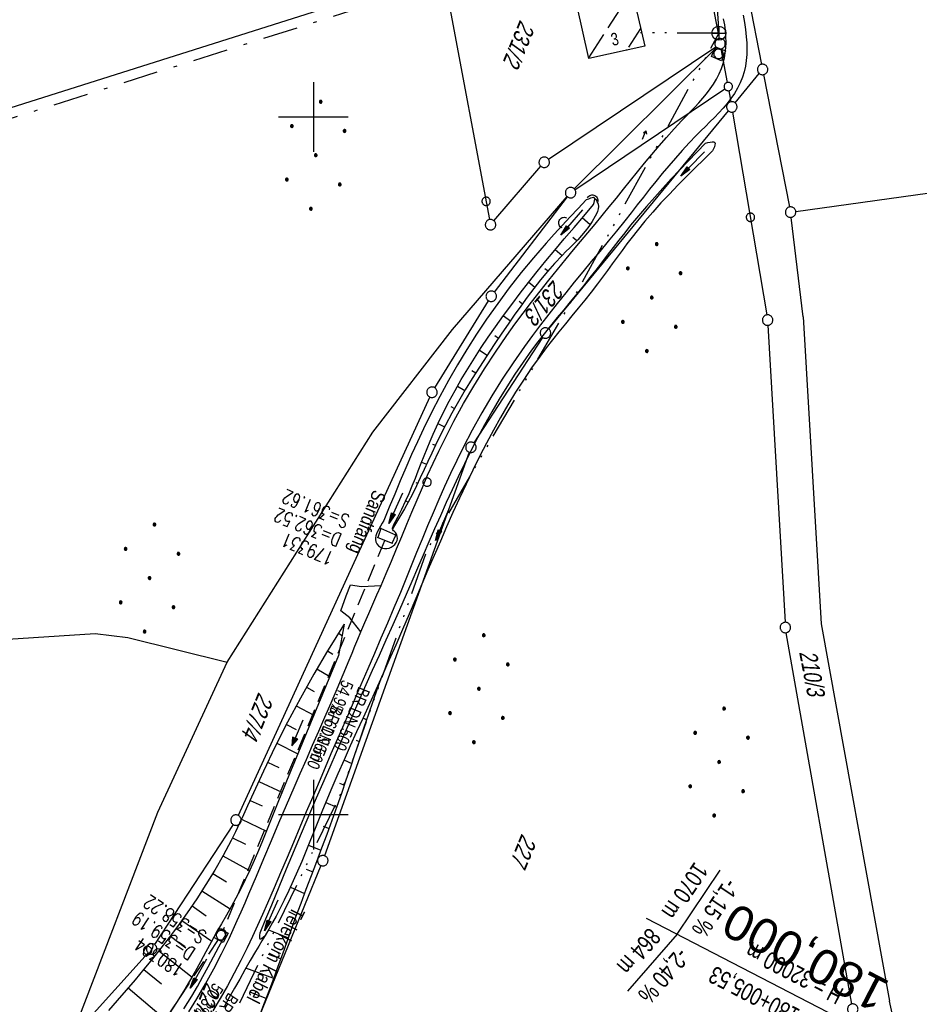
# Model space of a CAD drawing. Extents: x 507875 to 508634, y 446340 to 447363.
# Tile 44 of 70: x 508058 to 508187, y 446773 to 446914. Entities that reach past the tile are written whole.
import ezdxf
from ezdxf.enums import TextEntityAlignment as Align

# ---------------------------------------------------------------- set-up
doc = ezdxf.new("R2010")
doc.units = 0
doc.header["$LTSCALE"] = 10
doc.header["$MEASUREMENT"] = 0
for name, pattern in [('ACAD_ISO14W100', [25.5, 12, -3, 0.5, -3, 0.5, -3, 0.5, -3]), ('AUSGEZOGEN', [0]), ('LT00', [0]), ('LT08', [0.42, 0.2, -0.1, 0.02, -0.1]), ('LT17', [0.15, 0.1, -0.05]), ('STRICHLINIE2', [0.375, 0.25, -0.125])]:
    doc.linetypes.add(name, pattern=pattern)
doc.layers.get('0').update_dxf_attribs({"linetype": 'LT00'})
for name, color, linetype in [('--EK_FBR', 250, 'LT00'), ('--EK_Halt-Pfeil', 4, 'LT00'), ('--EK_Haltung', 7, 'STRICHLINIE2'), ('--EK_Haltung-Text', 140, 'LT00'), ('--EK_Schacht-Text', 5, 'LT00'), ('--EK_ST-93-1', 30, 'LT17'), ('--EL_Halt-Pfeil', 4, 'LT00'), ('--EL_Haltung', 182, 'STRICHLINIE2'), ('--EL_Haltung-Text', 182, 'LT00'), ('-GRA-40W', 11, 'Continuous'), ('DFK_BEB_SCHR', 254, 'LT00'), ('DFK_BEBAUUNG', 250, 'LT00'), ('DFK_FLUR_NR', 250, 'LT00'), ('DFK_FLURNR_PFEIL', 250, 'LT00'), ('DFK_GZPKT', 250, 'LT00'), ('DFK_HAUSNR', 250, 'LT00'), ('DFK_KATASTER', 250, 'LT00'), ('DFK_NUTZUNG', 250, 'LT00'), ('DFK_TOPO-ANL', 252, 'LT00'), ('DFK_VERMPKT', 252, 'LT00'), ('GEMEINDEGRENZE', 3, 'LT08'), ('PFEIL', 140, 'AUSGEZOGEN'), ('TELEKOM', 210, 'ACAD_ISO14W100'), ('TELEKOM_TEXT', 210, 'Continuous'), ('V127_AFBR_BAB', 250, 'LT00'), ('V127_BOESCH', 250, 'LT00'), ('V127_BOSCHUNG', 250, 'LT00'), ('V127_EINFAHRT', 250, 'LT00'), ('V127_GRABEN', 250, 'LT00'), ('V127_KA_MULD', 182, 'LT00'), ('V127_MOENCH', 182, 'LT00'), ('V127_RASTER', 250, 'LT00'), ('V127_UK_DURCH', 182, 'LT00')]:
    doc.layers.add(name, color=color, linetype=linetype)
doc.styles.add('Beschrift', font='ARIAL.TTF')
doc.styles.add('Haltungsbeschriftung', font='ARIAL.TTF', dxfattribs={"width": 0.75})
doc.styles.add('schachtbeschriftung', font='romans.shx', dxfattribs={"width": 0.75, "height": 2})
doc.styles.get("Standard").update_dxf_attribs({"font": 'ARIAL.TTF'})
doc.styles.add('Versorgungsltg', font='ARIAL.TTF', dxfattribs={"width": 0.8, "height": 2})

# ---------------------------------------------------------------- blocks, each defined once
blk = doc.blocks.new('SYMB7060')
at = {"color": 0, "linetype": 'ByBlock'}
for p, q in [((-0.26, 0), (0, 0)), ((-0.08, 0.045), (0, 0)), ((0, 0), (-0.08, -0.045))]:
    blk.add_line(p, q, dxfattribs=at)
blk = doc.blocks.new('SYMB7010')
at = {"color": 0, "linetype": 'ByBlock'}
for points in [[(-0.031408, 0.499213), (-0.093728, 0.49134), (-0.15457, 0.475719), (-0.212975, 0.452595), (-0.268021, 0.422333), (-0.31884, 0.385411), (-0.36463, 0.342411), (-0.40467, 0.29401), (-0.438329, 0.240973), (-0.465074, 0.184136), (-0.484486, 0.124395), (-0.496256, 0.062692), (-0.5002, 0)], [(-0.5002, 0), (-0.496256, -0.062692), (-0.484486, -0.124395), (-0.465075, -0.184136), (-0.438329, -0.240973), (-0.404671, -0.29401), (-0.36463, -0.342411), (-0.31884, -0.385411), (-0.268021, -0.422333), (-0.212975, -0.452595), (-0.154571, -0.475719), (-0.093728, -0.49134), (-0.031408, -0.499213), (0.031408, -0.499213)], [(0.5002, 0), (0.496256, 0.062692), (0.484485, 0.124395), (0.465074, 0.184136), (0.438329, 0.240973), (0.40467, 0.29401), (0.36463, 0.342411), (0.31884, 0.385411), (0.268021, 0.422333), (0.212975, 0.452595), (0.15457, 0.475719), (0.093728, 0.49134), (0.031408, 0.499213), (-0.031408, 0.499213)], [(0.031408, -0.499213), (0.093728, -0.491341), (0.15457, -0.475719), (0.212975, -0.452595), (0.268021, -0.422333), (0.31884, -0.385411), (0.36463, -0.342411), (0.404671, -0.294011), (0.438329, -0.240974), (0.465075, -0.184136), (0.484486, -0.124395), (0.496256, -0.062692), (0.500201, 0)]]:
    blk.add_lwpolyline(points, dxfattribs=at)
blk = doc.blocks.new('Ackerland7')
at = {"layer": 'DFK_NUTZUNG', "color": 0, "linetype": 'ByBlock'}
for p, q in [((-4, 3.93), (-4, 3.67)), ((-3.95, 3.63), (-3.95, 3.97)), ((-3.9, 3.99), (-3.9, 3.61)), ((-3.85, 3.6), (-3.85, 4)), ((-3.8, 3.99), (-3.8, 3.61)), ((-3.75, 3.63), (-3.75, 3.97)), ((-3.7, 3.93), (-3.7, 3.67)), ((-3.65, 3.8), (-3.65, 3.8)), ((3.7, 3.93), (3.7, 3.67)), ((3.75, 3.63), (3.75, 3.97)), ((3.8, 3.99), (3.8, 3.61)), ((3.85, 3.6), (3.85, 4)), ((3.9, 3.99), (3.9, 3.61)), ((3.95, 3.63), (3.95, 3.97)), ((4, 3.93), (4, 3.67)), ((4.05, 3.8), (4.05, 3.8)), ((-7.85, 0.13), (-7.85, -0.13)), ((-7.8, -0.17), (-7.8, 0.17)), ((-7.75, 0.19), (-7.75, -0.19)), ((-7.7, -0.2), (-7.7, 0.2)), ((-7.65, 0.19), (-7.65, -0.19)), ((-7.6, -0.17), (-7.6, 0.17)), ((-7.55, 0.13), (-7.55, -0.13)), ((-7.5, 0), (-7.5, 0)), ((-0.15, 0.13), (-0.15, -0.13)), ((-0.1, -0.17), (-0.1, 0.17)), ((-0.05, 0.19), (-0.05, -0.19)), ((0, -0.2), (0, 0.2)), ((0.05, 0.19), (0.05, -0.19)), ((0.1, -0.17), (0.1, 0.17)), ((0.15, 0.13), (0.15, -0.13)), ((0.2, 0), (0.2, 0)), ((7.55, 0.13), (7.55, -0.13)), ((7.6, -0.17), (7.6, 0.17)), ((7.65, 0.19), (7.65, -0.19)), ((7.7, -0.2), (7.7, 0.2)), ((7.75, 0.19), (7.75, -0.19)), ((7.8, -0.17), (7.8, 0.17)), ((7.85, 0.13), (7.85, -0.13)), ((7.9, 0), (7.9, 0)), ((-4, -3.67), (-4, -3.93)), ((-3.95, -3.97), (-3.95, -3.63)), ((-3.9, -3.61), (-3.9, -3.99)), ((-3.85, -4), (-3.85, -3.6)), ((-3.8, -3.61), (-3.8, -3.99)), ((-3.75, -3.97), (-3.75, -3.63)), ((-3.7, -3.67), (-3.7, -3.93)), ((-3.65, -3.8), (-3.65, -3.8)), ((3.7, -3.67), (3.7, -3.93)), ((3.75, -3.97), (3.75, -3.63)), ((3.8, -3.61), (3.8, -3.99)), ((3.85, -4), (3.85, -3.6)), ((3.9, -3.61), (3.9, -3.99)), ((3.95, -3.97), (3.95, -3.63)), ((4, -3.67), (4, -3.93)), ((4.05, -3.8), (4.05, -3.8))]:
    blk.add_line(p, q, dxfattribs=at)
for points in [[(-3.65, 3.8), (-3.67, 3.89), (-3.73, 3.96), (-3.81, 3.99), (-3.89, 3.99), (-3.97, 3.96), (-4.03, 3.89), (-4.05, 3.8), (-4.03, 3.71), (-3.97, 3.64), (-3.89, 3.6), (-3.81, 3.6), (-3.73, 3.64), (-3.67, 3.71), (-3.65, 3.8)], [(4.05, 3.8), (4.03, 3.89), (3.97, 3.96), (3.89, 3.99), (3.81, 3.99), (3.73, 3.96), (3.67, 3.89), (3.65, 3.8), (3.67, 3.71), (3.73, 3.64), (3.81, 3.61), (3.89, 3.61), (3.97, 3.64), (4.03, 3.71), (4.05, 3.8)], [(-7.5, 0), (-7.52, 0.09), (-7.58, 0.16), (-7.66, 0.19), (-7.74, 0.19), (-7.82, 0.16), (-7.88, 0.09), (-7.9, 0)], [(0.2, 0), (0.18, 0.09), (0.12, 0.16), (0.04, 0.19), (-0.04, 0.19), (-0.12, 0.16), (-0.18, 0.09), (-0.2, 0)], [(-0.2, 0), (-0.18, -0.09), (-0.12, -0.16), (-0.04, -0.19), (0.04, -0.19), (0.12, -0.16), (0.18, -0.09), (0.2, 0)], [(7.9, 0), (7.88, 0.09), (7.82, 0.16), (7.74, 0.19), (7.66, 0.19), (7.58, 0.16), (7.52, 0.09), (7.5, 0)], [(7.5, 0), (7.52, -0.09), (7.58, -0.16), (7.66, -0.19), (7.74, -0.19), (7.82, -0.16), (7.88, -0.09), (7.9, 0)], [(-7.9, 0), (-7.88, -0.09), (-7.82, -0.16), (-7.74, -0.19), (-7.66, -0.19), (-7.58, -0.16), (-7.52, -0.09), (-7.5, 0)], [(-3.65, -3.8), (-3.67, -3.71), (-3.73, -3.64), (-3.81, -3.61), (-3.89, -3.61), (-3.97, -3.64), (-4.03, -3.71), (-4.05, -3.8), (-4.03, -3.89), (-3.97, -3.96), (-3.89, -3.99), (-3.81, -3.99), (-3.73, -3.96), (-3.67, -3.89), (-3.65, -3.8)], [(4.05, -3.8), (4.03, -3.71), (3.97, -3.64), (3.89, -3.61), (3.81, -3.61), (3.73, -3.64), (3.67, -3.71), (3.65, -3.8), (3.67, -3.89), (3.73, -3.96), (3.81, -3.99), (3.89, -3.99), (3.97, -3.96), (4.03, -3.89), (4.05, -3.8)]]:
    blk.add_lwpolyline(points, dxfattribs=at)
blk = doc.blocks.new('SYMB0011')
at = {"color": 0, "linetype": 'ByBlock'}
for p, q in [((0.5, 0), (-0.5, 0)), ((0, 0.5), (0, -0.5))]:
    blk.add_line(p, q, dxfattribs=at)
blk = doc.blocks.new('Pfreil3')
at = {"layer": 'PFEIL'}
blk.add_hatch(color=256, dxfattribs=at).paths.add_polyline_path([(-1.55, 0.27), (-1.55, -0.27), (0, 0)])
for p, q in [((-1.55, 0), (-4.83, 0)), ((-1.55, -0.27), (-1.55, 0.27)), ((-1.55, 0.27), (0, 0)), ((0, 0), (-1.55, -0.27))]:
    blk.add_line(p, q, dxfattribs=at)
blk = doc.blocks.new('SYMB1107')
at = {"color": 0, "linetype": 'ByBlock'}
for points in [[(-0.2, 0), (-0.196157, 0.039018), (-0.184776, 0.076537), (-0.166294, 0.111114), (-0.141421, 0.141421), (-0.111114, 0.166294), (-0.076537, 0.184776), (-0.039018, 0.196157), (0, 0.2)], [(0, 0.2), (0.039018, 0.196157), (0.076537, 0.184776), (0.111114, 0.166294), (0.141421, 0.141421), (0.166294, 0.111114), (0.184776, 0.076537), (0.196157, 0.039018), (0.2, 0)]]:
    blk.add_lwpolyline(points, dxfattribs=at)
blk = doc.blocks.new('SYMB1210')
at = {"color": 0, "linetype": 'ByBlock'}
blk.add_line((0.018815, -0.179014), (0.055623, -0.17119), dxfattribs=at)
for points in [[(-0.2, -0.2), (-0.2, 0.2), (0.2, 0.2), (0.2, -0.2), (-0.2, -0.2)], [(0.018815, 0.179014), (-0.018815, 0.179014), (-0.055623, 0.17119), (-0.09, 0.155885), (-0.120444, 0.133766), (-0.145623, 0.105801), (-0.164438, 0.073213), (-0.176067, 0.037424), (-0.18, 0)], [(-0.18, 0), (-0.176067, -0.037424), (-0.164438, -0.073213), (-0.145623, -0.105801), (-0.120444, -0.133766), (-0.09, -0.155885), (-0.055623, -0.17119), (-0.018815, -0.179014), (0.018815, -0.179014)], [(0.18, 0), (0.176067, 0.037424), (0.164438, 0.073213), (0.145623, 0.105801), (0.120444, 0.133766), (0.09, 0.155885), (0.055623, 0.17119), (0.018815, 0.179014)], [(0.055623, -0.17119), (0.09, -0.155885), (0.120444, -0.133766), (0.145623, -0.105801), (0.164438, -0.073213), (0.176067, -0.037424), (0.18, 0)]]:
    blk.add_lwpolyline(points, dxfattribs=at)
blk = doc.blocks.new('SYMB0070')
at = {"color": 0, "linetype": 'ByBlock'}
for p, q in [((-0.5, 0), (0.2, 0)), ((0.5, 0), (0.2, 0.1)), ((0.2, 0.1), (0.2, 0)), ((0.468, 0), (0.21, 0.086)), ((0.21, 0.086), (0.21, -0.086)), ((0.21, -0.086), (0.468, 0)), ((0.22, -0.072), (0.437, 0)), ((0.23, -0.058), (0.405, 0)), ((0.24, -0.045), (0.374, 0)), ((0.342, 0), (0.25, 0.031)), ((0.25, 0.031), (0.25, -0.031)), ((0.25, -0.031), (0.342, 0)), ((0.26, -0.017), (0.31, 0)), ((0.27, -0.003), (0.279, 0))]:
    blk.add_line(p, q, dxfattribs=at)
for points in [[(0.2, 0), (0.2, -0.1), (0.5, 0)], [(0.437, 0), (0.22, 0.072), (0.22, -0.072)], [(0.405, 0), (0.23, 0.058), (0.23, -0.058)], [(0.374, 0), (0.24, 0.045), (0.24, -0.045)], [(0.31, 0), (0.26, 0.017), (0.26, -0.017)], [(0.279, 0), (0.27, 0.003), (0.27, -0.003)]]:
    blk.add_lwpolyline(points, dxfattribs=at)

msp = doc.modelspace()

# ---------------------------------------------------------------- linework, layer by layer
at = {"layer": '--EK_FBR'}
for points in [[(508082.17, 446771.74), (508083.3, 446773.59), (508084.53, 446775.72), (508085.72, 446777.87), (508086.85, 446780.05), (508087.93, 446782.26), (508088.52, 446783.53), (508089.09, 446784.8), (508089.65, 446786.08), (508090.21, 446787.37), (508090.76, 446788.66), (508091.83, 446791.19), (508092.91, 446793.73), (508093.98, 446796.27), (508095.06, 446798.81), (508096.14, 446801.34), (508097.23, 446803.87), (508098.11, 446805.9), (508099, 446807.92), (508099.89, 446809.95), (508100.78, 446811.97), (508101.66, 446813.99), (508102.54, 446816.02), (508103.42, 446818.05), (508104.28, 446820.09), (508105.12, 446822.13), (508105.54, 446823.14), (508105.95, 446824.16), (508106.37, 446825.17), (508106.79, 446826.19), (508107.36, 446827.52), (508107.94, 446828.84), (508108.53, 446830.17), (508109.11, 446831.49), (508109.69, 446832.82), (508110.45, 446834.57), (508111.19, 446836.33), (508111.92, 446838.09), (508112.65, 446839.85), (508113.38, 446841.62), (508114.11, 446843.38), (508114.85, 446845.14), (508115.61, 446846.89), (508116.37, 446848.64), (508117.16, 446850.38), (508117.97, 446852.1), (508118.81, 446853.82), (508120.13, 446856.39), (508121.53, 446858.92), (508122.98, 446861.42), (508124.51, 446863.88), (508126.09, 446866.31), (508127.72, 446868.69), (508128.88, 446870.3), (508130.06, 446871.9), (508131.26, 446873.48), (508132.48, 446875.05), (508133.72, 446876.61), (508134.97, 446878.16), (508136.23, 446879.69), (508137.26, 446880.94), (508138.29, 446882.18), (508139.32, 446883.42), (508140.35, 446884.65), (508141.38, 446885.89), (508142.39, 446887.13), (508143.41, 446888.38), (508144.41, 446889.64), (508145.42, 446890.89), (508146.43, 446892.14), (508147.45, 446893.39), (508148.47, 446894.63), (508149.52, 446895.86), (508150.59, 446897.09), (508151.68, 446898.31), (508152.81, 446899.51), (508153.41, 446900.14), (508154.02, 446900.77), (508154.63, 446901.4), (508155.22, 446902.04), (508155.79, 446902.69), (508156.34, 446903.35), (508156.86, 446904.03), (508157.34, 446904.72), (508157.77, 446905.45), (508158.16, 446906.19), (508158.48, 446906.97), (508158.71, 446907.69), (508158.89, 446908.43), (508159.02, 446909.18), (508159.1, 446909.94), (508159.13, 446910.7), (508159.11, 446911.55), (508159.04, 446912.39), (508158.93, 446913.22), (508158.78, 446914.06)], [(508161.57, 446914.6), (508161.76, 446913.57), (508161.92, 446912.54), (508162.03, 446911.49), (508162.08, 446910.65), (508162.1, 446909.8), (508162.08, 446908.95), (508162.01, 446908.12), (508161.89, 446907.29), (508161.71, 446906.48), (508161.47, 446905.7), (508161.15, 446904.9), (508160.77, 446904.12), (508160.32, 446903.38), (508159.82, 446902.66), (508159.28, 446901.95), (508158.7, 446901.27), (508158.09, 446900.6), (508157.46, 446899.94), (508156.81, 446899.29), (508156.16, 446898.64), (508155.5, 446898), (508154.85, 446897.35), (508153.82, 446896.28), (508152.83, 446895.2), (508151.86, 446894.1), (508150.91, 446893), (508149.99, 446891.89), (508149.08, 446890.77), (508148.18, 446889.64), (508147.29, 446888.52), (508146.4, 446887.39), (508145.51, 446886.26), (508144.62, 446885.13), (508143.43, 446883.66), (508142.24, 446882.2), (508141.03, 446880.73), (508139.82, 446879.27), (508138.62, 446877.81), (508137.38, 446876.31), (508136.15, 446874.8), (508134.94, 446873.28), (508133.74, 446871.75), (508132.55, 446870.21), (508131.39, 446868.66), (508130.24, 446867.09), (508128.63, 446864.77), (508127.07, 446862.42), (508125.58, 446860.02), (508124.14, 446857.59), (508122.76, 446855.12), (508121.45, 446852.62), (508120.54, 446850.78), (508119.65, 446848.92), (508118.8, 446847.05), (508117.97, 446845.17), (508117.15, 446843.28), (508116.36, 446841.38), (508115.57, 446839.48), (508114.79, 446837.57), (508114.02, 446835.66), (508113.24, 446833.76), (508112.46, 446831.85), (508111.54, 446829.65), (508110.62, 446827.46), (508109.68, 446825.27), (508108.75, 446823.09), (508107.8, 446820.9), (508106.48, 446817.85), (508105.16, 446814.8), (508103.83, 446811.74), (508102.52, 446808.69), (508101.2, 446805.63), (508099.9, 446802.57), (508098.98, 446800.39), (508098.06, 446798.2), (508097.14, 446796.02), (508096.22, 446793.84), (508095.29, 446791.65), (508094.36, 446789.48), (508093.41, 446787.3), (508092.71, 446785.7), (508091.99, 446784.1), (508091.26, 446782.51), (508090.51, 446780.92), (508089.6, 446779.08), (508088.65, 446777.25), (508087.68, 446775.44), (508086.66, 446773.65), (508085.61, 446771.88)]]:
    msp.add_lwpolyline(points, dxfattribs=at)
at = {"layer": '--EK_Haltung'}
for p, q in [((508110.2, 446839.25), (508087.04, 446783.4)), ((508086.34, 446782.09), (508069.94, 446757.34))]:
    msp.add_line(p, q, dxfattribs=at)
at = {"layer": '--EL_Haltung'}
for p, q in [((508110.2, 446839.25), (508087.04, 446783.4)), ((508086.34, 446782.09), (508069.94, 446757.34))]:
    msp.add_line(p, q, dxfattribs=at)
at = {"layer": '-GRA-40W'}
for p, q in [((508152.11, 446782.87), (508158.29, 446792.05)), ((508147.67, 446785.17), (508183.23, 446766.76)), ((508152.11, 446782.87), (508145.01, 446774.67))]:
    msp.add_line(p, q, dxfattribs=at)
at = {"layer": 'DFK_BEB_SCHR'}
for p, q in [((508145.36, 446917.72), (508142.2, 446912.8)), ((508145.18, 446910.03), (508146.9, 446912.71)), ((508141.58, 446911.83), (508139.43, 446908.49)), ((508144.9, 446909.6), (508144.98, 446909.72))]:
    msp.add_line(p, q, dxfattribs=at)
at = {"layer": 'DFK_BEBAUUNG'}
msp.add_lwpolyline([(508137.74, 446916.07), (508140.91, 446916.76), (508145.74, 446917.8), (508147.48, 446910.17), (508139.45, 446908.41), (508137.74, 446916.07)], dxfattribs=at)
at = {"layer": 'DFK_KATASTER'}
for p, q in [((508158.24, 446938.01), (508164.22, 446907.55)), ((508154.64, 446929.7), (508158.13, 446911.24)), ((508034.05, 446894.17), (508117.82, 446920.74)), ((508034.05, 446894.17), (508117.82, 446920.74)), ((508118.67, 446920.23), (508125.24, 446885.31)), ((508133.69, 446893.94), (508157.65, 446910.08)), ((508137.38, 446889.69), (508157.74, 446909.97)), ((508159.33, 446904.96), (508158.41, 446909.76)), ((508160.43, 446902.03), (508163.88, 446906.24)), ((508164.5, 446906.08), (508168.23, 446887.11)), ((508137.47, 446889.58), (508158.94, 446904.03)), ((508159.54, 446903.78), (508159.82, 446902.19)), ((508133.73, 446869.62), (508159.47, 446900.87)), ((508160.07, 446900.71), (508164.96, 446871.63)), ((508125.87, 446885.14), (508132.58, 446892.95)), ((508169.11, 446886.47), (508222.1, 446893.79)), ((508119.91, 446869.55), (508136.36, 446888.59)), ((508125.94, 446874.9), (508136.39, 446888.56)), ((508170.16, 446871.36), (508168.46, 446885.62)), ((508117.38, 446861.19), (508125.09, 446873.67)), ((508165.12, 446870.14), (508167.58, 446827.57)), ((508170.16, 446871.36), (508172.77, 446827.36)), ((508108.54, 446854.81), (508119.91, 446869.55)), ((508132.84, 446868.41), (508122.98, 446853.29)), ((508116.68, 446859.87), (508089.22, 446799.89)), ((508087.65, 446821.85), (508108.54, 446854.81)), ((508122.32, 446851.95), (508101.6, 446794.1)), ((508172.77, 446827.36), (508182.53, 446773.25)), ((508045.55, 446824.46), (508068.73, 446825.95)), ((508068.73, 446825.95), (508073.4, 446825.39)), ((508073.4, 446825.39), (508087.65, 446821.85)), ((508177.15, 446772.85), (508167.75, 446826.08)), ((508077.71, 446800.34), (508087.65, 446821.85)), ((508065.31, 446768), (508077.71, 446800.34)), ((508088.5, 446798.58), (508077.25, 446781.37)), ((508101.07, 446792.69), (508091.73, 446769.79)), ((508076.34, 446780.18), (508065.31, 446768)), ((508185.84, 446758.66), (508182.53, 446773.25))]:
    msp.add_line(p, q, dxfattribs=at)
at = {"layer": 'DFK_TOPO-ANL'}
msp.add_line((508157.74, 446909.97), (508137.38, 446889.69), dxfattribs=at)
at = {"layer": 'GEMEINDEGRENZE', "ltscale": 2.5, "flags": 128}
msp.add_lwpolyline([(508553.49, 447000.48), (508541.97, 446996.92), (508535.56, 446996.55), (508527.94, 446996.12), (508457.23, 446983.13), (508349.75, 446962.67), (508290.42, 446952.38), (508285.64, 446951.72), (508236.2, 446947.58), (508210.17, 446945.15), (508191.44, 446942.43), (508158.36, 446937.27), (508154.86, 446936.59), (508156.23, 446929.34), (508118.95, 446919.53), (508033.31, 446892.36)], dxfattribs=at)
at = {"layer": 'TELEKOM', "ltscale": 0.05, "flags": 128}
for points in [[(508474.98, 447165.55), (508473.17, 447165.08), (508474.67, 447159.36), (508464.67, 447154.33), (508456.66, 447151.28), (508453.54, 447150.41), (508444.6, 447148.8), (508441.98, 447149), (508439.15, 447149.48), (508437.85, 447150.28), (508435.95, 447153.68), (508433.95, 447160.48), (508432.25, 447163.98), (508431.95, 447165.28), (508432.55, 447176.79), (508431.94, 447177.76), (508416.74, 447181.79), (508378.63, 447181.39), (508374.69, 447166.96), (508370.19, 447168.14), (508366.26, 447168.54), (508362.18, 447169.98), (508358.41, 447171.66), (508347.84, 447167.26), (508337.4, 447169.98), (508328.41, 447171.94), (508322.64, 447172.54), (508316.29, 447172.94), (508310.43, 447172.33), (508294.91, 447170.29), (508285.32, 447168.64), (508276.49, 447167.2), (508271.84, 447166.86), (508264.54, 447167.81), (508253.34, 447170.85), (508250.23, 447179.49), (508234.73, 447192.34), (508230.98, 447195.53), (508227.16, 447198.13), (508210.97, 447203.51), (508203.35, 447206.26), (508189.32, 447199.88), (508186.18, 447190.41), (508183.81, 447181.72), (508180.25, 447166.86), (508182.04, 447154.93), (508172.71, 447111.81), (508163.22, 447073.34), (508154.78, 447034.67), (508153.03, 446995.56), (508154.9, 446955.58), (508158.1, 446912.01), (508138.04, 446875.46), (508116.29, 446837.96), (508103.88, 446802.93), (508083.74, 446761.26), (508071.73, 446745.95), (508067.47, 446734.79), (508063.4, 446727.28), (508059.46, 446719.32), (508062.26, 446713.44), (508069.98, 446704.89), (508081.48, 446692.27), (508095.24, 446677.23), (508103.8, 446669.38), (508122.04, 446644.24), (508132, 446636.81), (508105.77, 446613.37), (508119.82, 446594.08), (508150.12, 446555.82), (508154.75, 446559.46), (508167.77, 446536.94), (508183.18, 446511.57), (508186.81, 446510.85), (508218.93, 446451.46), (508225.82, 446439.69), (508234.16, 446421.75), (508247.22, 446396.38), (508258.48, 446371.28), (508263.55, 446356.79), (508266.89, 446346.74)], [(508158.1, 446912.01), (508145.51, 446912.08)]]:
    msp.add_lwpolyline(points, dxfattribs=at)
at = {"layer": 'TELEKOM_TEXT'}
for p, q in [((508158.1, 446913.01), (508158.1, 446911.01)), ((508157.1, 446912.01), (508159.1, 446912.01))]:
    msp.add_line(p, q, dxfattribs=at)
msp.add_circle((508158.1, 446912.01), 1, dxfattribs=at)
at = {"layer": 'V127_AFBR_BAB'}
for points in [[(508082.17, 446771.74), (508083.3, 446773.59), (508084.53, 446775.72), (508085.72, 446777.87), (508086.85, 446780.05), (508087.93, 446782.26), (508088.52, 446783.53), (508089.09, 446784.8), (508089.65, 446786.08), (508090.21, 446787.37), (508090.76, 446788.66), (508091.83, 446791.19), (508092.91, 446793.73), (508093.98, 446796.27), (508095.06, 446798.81), (508096.14, 446801.34), (508097.23, 446803.87), (508098.11, 446805.9), (508099, 446807.92), (508099.89, 446809.95), (508100.78, 446811.97), (508101.66, 446813.99), (508102.54, 446816.02), (508103.42, 446818.05), (508104.28, 446820.09), (508105.12, 446822.13), (508105.54, 446823.14), (508105.95, 446824.16), (508106.37, 446825.17), (508106.79, 446826.19), (508107.36, 446827.52), (508107.94, 446828.84), (508108.53, 446830.17), (508109.11, 446831.49), (508109.69, 446832.82), (508110.45, 446834.57), (508111.19, 446836.33), (508111.92, 446838.09), (508112.65, 446839.85), (508113.38, 446841.62), (508114.11, 446843.38), (508114.85, 446845.14), (508115.61, 446846.89), (508116.37, 446848.64), (508117.16, 446850.38), (508117.97, 446852.1), (508118.81, 446853.82), (508120.13, 446856.39), (508121.53, 446858.92), (508122.98, 446861.42), (508124.51, 446863.88), (508126.09, 446866.31), (508127.72, 446868.69), (508128.88, 446870.3), (508130.06, 446871.9), (508131.26, 446873.48), (508132.48, 446875.05), (508133.72, 446876.61), (508134.97, 446878.16), (508136.23, 446879.69), (508137.26, 446880.94), (508138.29, 446882.18), (508139.32, 446883.42), (508140.35, 446884.65), (508141.38, 446885.89), (508142.39, 446887.13), (508143.41, 446888.38), (508144.41, 446889.64), (508145.42, 446890.89), (508146.43, 446892.14), (508147.45, 446893.39), (508148.47, 446894.63), (508149.52, 446895.86), (508150.59, 446897.09), (508151.68, 446898.31), (508152.81, 446899.51), (508153.41, 446900.14), (508154.02, 446900.77), (508154.63, 446901.4), (508155.22, 446902.04), (508155.79, 446902.69), (508156.34, 446903.35), (508156.86, 446904.03), (508157.34, 446904.72), (508157.77, 446905.45), (508158.16, 446906.19), (508158.48, 446906.97), (508158.71, 446907.69), (508158.89, 446908.43), (508159.02, 446909.18), (508159.1, 446909.94), (508159.13, 446910.7), (508159.11, 446911.55), (508159.04, 446912.39), (508158.93, 446913.22), (508158.78, 446914.06)], [(508161.57, 446914.6), (508161.76, 446913.57), (508161.92, 446912.54), (508162.03, 446911.49), (508162.08, 446910.65), (508162.1, 446909.8), (508162.08, 446908.95), (508162.01, 446908.12), (508161.89, 446907.29), (508161.71, 446906.48), (508161.47, 446905.7), (508161.15, 446904.9), (508160.77, 446904.12), (508160.32, 446903.38), (508159.82, 446902.66), (508159.28, 446901.95), (508158.7, 446901.27), (508158.09, 446900.6), (508157.46, 446899.94), (508156.81, 446899.29), (508156.16, 446898.64), (508155.5, 446898), (508154.85, 446897.35), (508153.82, 446896.28), (508152.83, 446895.2), (508151.86, 446894.1), (508150.91, 446893), (508149.99, 446891.89), (508149.08, 446890.77), (508148.18, 446889.64), (508147.29, 446888.52), (508146.4, 446887.39), (508145.51, 446886.26), (508144.62, 446885.13), (508143.43, 446883.66), (508142.24, 446882.2), (508141.03, 446880.73), (508139.82, 446879.27), (508138.62, 446877.81), (508137.38, 446876.31), (508136.15, 446874.8), (508134.94, 446873.28), (508133.74, 446871.75), (508132.55, 446870.21), (508131.39, 446868.66), (508130.24, 446867.09), (508128.63, 446864.77), (508127.07, 446862.42), (508125.58, 446860.02), (508124.14, 446857.59), (508122.76, 446855.12), (508121.45, 446852.62), (508120.54, 446850.78), (508119.65, 446848.92), (508118.8, 446847.05), (508117.97, 446845.17), (508117.15, 446843.28), (508116.36, 446841.38), (508115.57, 446839.48), (508114.79, 446837.57), (508114.02, 446835.66), (508113.24, 446833.76), (508112.46, 446831.85), (508111.54, 446829.65), (508110.62, 446827.46), (508109.68, 446825.27), (508108.75, 446823.09), (508107.8, 446820.9), (508106.48, 446817.85), (508105.16, 446814.8), (508103.83, 446811.74), (508102.52, 446808.69), (508101.2, 446805.63), (508099.9, 446802.57), (508098.98, 446800.39), (508098.06, 446798.2), (508097.14, 446796.02), (508096.22, 446793.84), (508095.29, 446791.65), (508094.36, 446789.48), (508093.41, 446787.3), (508092.71, 446785.7), (508091.99, 446784.1), (508091.26, 446782.51), (508090.51, 446780.92), (508089.6, 446779.08), (508088.65, 446777.25), (508087.68, 446775.44), (508086.66, 446773.65), (508085.61, 446771.88)]]:
    msp.add_lwpolyline(points, dxfattribs=at)
at = {"layer": 'V127_BOESCH'}
for points in [[(508140.28, 446888.39), (508140.45, 446888.17), (508140.6, 446887.95), (508140.72, 446887.73), (508140.8, 446887.5), (508140.84, 446887.17), (508140.8, 446886.82), (508140.7, 446886.47), (508140.55, 446886.11), (508140.37, 446885.77), (508139.93, 446885.01), (508139.45, 446884.3), (508138.95, 446883.64), (508138.42, 446883.02), (508137.88, 446882.42), (508137.32, 446881.84), (508136.75, 446881.27), (508136.18, 446880.71), (508135.62, 446880.14), (508134.56, 446879.02), (508133.54, 446877.86), (508132.54, 446876.66), (508131.57, 446875.43), (508130.63, 446874.18), (508129.7, 446872.9), (508128.79, 446871.61), (508127.89, 446870.3), (508127, 446869), (508125.91, 446867.38), (508124.84, 446865.77), (508123.79, 446864.15), (508122.76, 446862.52), (508121.75, 446860.87), (508120.77, 446859.22), (508119.83, 446857.54), (508118.92, 446855.85), (508118.05, 446854.14), (508117.49, 446852.97), (508116.95, 446851.8), (508116.41, 446850.62), (508115.87, 446849.45), (508115.32, 446848.27), (508114.77, 446847.11), (508114.19, 446845.95), (508113.59, 446844.8), (508113.04, 446843.83), (508112.48, 446842.87), (508111.91, 446841.91), (508111.33, 446840.96)], [(508104.4, 446827.3), (508103.6, 446826.02), (508102.81, 446824.75), (508102.03, 446823.47), (508100.04, 446820.11), (508098.13, 446816.7), (508096.29, 446813.25), (508094.53, 446809.76), (508092.85, 446806.24), (508092.28, 446804.99), (508091.71, 446803.74), (508091.14, 446802.49), (508090.57, 446801.24), (508090, 446799.99), (508089.42, 446798.75), (508088.82, 446797.51), (508088.2, 446796.28), (508087.07, 446794.14), (508085.87, 446792.03), (508084.61, 446789.96), (508083.3, 446787.92), (508081.93, 446785.91), (508080.52, 446783.94), (508079.35, 446782.38), (508078.16, 446780.84), (508076.94, 446779.32), (508075.71, 446777.82), (508074.45, 446776.32), (508073.19, 446774.84), (508071.91, 446773.37), (508070.63, 446771.9)], [(508104.4, 446827.3), (508103.62, 446822.79), (508096.15, 446804.8), (508095.57, 446803.38), (508094.99, 446801.96), (508094.43, 446800.53), (508093.86, 446799.1), (508093.29, 446797.68), (508092.71, 446796.25), (508092.12, 446794.84), (508091.51, 446793.43), (508090.89, 446792.03), (508090.23, 446790.64), (508089.55, 446789.27), (508088.9, 446788.03), (508088.23, 446786.8), (508087.54, 446785.57), (508086.84, 446784.36), (508086.14, 446783.14)], [(508092.31, 446771.26), (508093, 446773.01), (508093.67, 446774.76), (508094.32, 446776.52), (508094.96, 446778.28), (508095.6, 446780.05), (508096.23, 446781.81), (508096.86, 446783.58), (508097.5, 446785.34), (508098.24, 446787.32), (508098.98, 446789.3), (508099.73, 446791.28), (508100.48, 446793.26), (508101.22, 446795.24), (508101.96, 446797.22), (508102.7, 446799.21), (508103.41, 446801.2), (508104.07, 446803.09), (508104.72, 446804.98), (508105.37, 446806.87), (508106, 446808.76), (508106.64, 446810.66), (508107.28, 446812.55), (508107.93, 446814.45), (508108.56, 446816.26), (508109.2, 446818.08), (508109.84, 446819.89)], [(508093.1, 446782.67), (508092.63, 446781.91), (508092.17, 446781.15), (508091.71, 446780.39), (508090.94, 446779.08), (508090.18, 446777.76), (508089.44, 446776.43), (508088.69, 446775.1), (508087.95, 446773.77), (508087.2, 446772.44)]]:
    msp.add_lwpolyline(points, dxfattribs=at)
at = {"layer": 'V127_BOSCHUNG'}
for p, q in [((508138.53, 446885.58), (508139.67, 446884.61)), ((508137.17, 446882.79), (508137.76, 446882.3)), ((508134.65, 446880.99), (508135.64, 446880.16)), ((508133.18, 446878.31), (508133.62, 446877.95)), ((508130.86, 446876.32), (508131.73, 446875.63)), ((508129.48, 446873.59), (508129.94, 446873.24)), ((508127.22, 446871.52), (508128.22, 446870.79)), ((508126.01, 446868.69), (508126.54, 446868.32)), ((508123.79, 446866.56), (508124.89, 446865.84)), ((508122.72, 446863.67), (508123.27, 446863.34)), ((508120.64, 446861.41), (508121.71, 446860.8)), ((508119.7, 446858.5), (508120.21, 446858.23)), ((508117.84, 446856.06), (508118.8, 446855.61)), ((508117.05, 446853.12), (508117.48, 446852.94)), ((508115.51, 446850.51), (508116.22, 446850.22)), ((508114.68, 446847.61), (508114.95, 446847.49)), ((508113.23, 446844.97), (508113.59, 446844.81)), ((508111.33, 446840.98), (508111.35, 446840.98)), ((508103.6, 446826.02), (508104.12, 446825.7)), ((508102.03, 446823.47), (508102.78, 446823.02)), ((508100.49, 446820.88), (508102.37, 446819.78)), ((508109.82, 446819.86), (508109.83, 446819.86)), ((508098.99, 446818.26), (508100.11, 446817.63)), ((508108.6, 446816.79), (508108.72, 446816.74)), ((508097.54, 446815.61), (508100.07, 446814.24)), ((508107.1, 446813.85), (508107.64, 446813.61)), ((508096.13, 446812.93), (508097.53, 446812.21)), ((508094.77, 446810.23), (508097.78, 446808.73)), ((508106.15, 446810.66), (508106.57, 446810.47)), ((508093.44, 446807.5), (508095.04, 446806.75)), ((508104.38, 446807.83), (508105.52, 446807.33)), ((508092.18, 446804.77), (508095.5, 446803.23)), ((508103.75, 446804.5), (508104.46, 446804.2)), ((508090.94, 446802.03), (508092.66, 446801.24)), ((508101.76, 446801.75), (508103.37, 446801.09)), ((508089.69, 446799.33), (508093.27, 446797.63)), ((508101.38, 446798.34), (508102.25, 446797.99)), ((508088.41, 446796.68), (508090.25, 446795.74)), ((508099.29, 446795.63), (508101.09, 446794.89)), ((508087.04, 446794.09), (508090.86, 446791.98)), ((508085.58, 446791.55), (508087.55, 446790.38)), ((508098.98, 446792.19), (508099.92, 446791.79)), ((508084.04, 446789.05), (508088.07, 446786.5)), ((508096.72, 446789.61), (508098.74, 446788.67)), ((508082.61, 446786.9), (508084.66, 446785.49)), ((508096.43, 446786.1), (508097.57, 446785.52)), ((508081.14, 446784.8), (508085.44, 446781.84)), ((508079.51, 446782.58), (508081.72, 446780.92)), ((508093.55, 446783.46), (508096.42, 446782.34)), ((508077.87, 446780.48), (508082.61, 446776.72)), ((508095.34, 446779.34), (508093.59, 446779.96)), ((508075.7, 446777.81), (508078.23, 446775.72)), ((508094.31, 446776.49), (508090.3, 446777.97)), ((508073.48, 446775.18), (508078.81, 446770.62)), ((508093.25, 446773.65), (508091.04, 446774.5))]:
    msp.add_line(p, q, dxfattribs=at)
at = {"layer": 'V127_EINFAHRT'}
msp.add_lwpolyline([(508106.79, 446826.19), (508105.23, 446828.23), (508103.93, 446829.2), (508104.69, 446831.38), (508105.32, 446832.92), (508106.91, 446832.68), (508109.69, 446832.82)], dxfattribs=at)
at = {"layer": 'V127_GRABEN'}
for points in [[(508156.18, 446896.24), (508154.95, 446894.97), (508153.72, 446893.69), (508152.5, 446892.41), (508151.28, 446891.12), (508150.08, 446889.82), (508148.9, 446888.51), (508147.73, 446887.18), (508146.58, 446885.84), (508145.45, 446884.48), (508144.6, 446883.42), (508143.76, 446882.35), (508142.93, 446881.28), (508142.11, 446880.2), (508141.28, 446879.12), (508140.45, 446878.05), (508139.61, 446876.98), (508138.68, 446875.82), (508137.75, 446874.67), (508136.81, 446873.52), (508135.86, 446872.38), (508134.92, 446871.24), (508133.99, 446870.09), (508133.06, 446868.93), (508132.15, 446867.76), (508131.26, 446866.58), (508130.04, 446864.86), (508128.86, 446863.12), (508127.72, 446861.34), (508126.62, 446859.54), (508125.55, 446857.72), (508124.53, 446855.87), (508123.53, 446854.01), (508122.57, 446852.13), (508121.65, 446850.29), (508120.76, 446848.44), (508119.89, 446846.58), (508119.04, 446844.72), (508118.2, 446842.84), (508117.37, 446840.97), (508116.55, 446839.09), (508115.73, 446837.21), (508114.92, 446835.32), (508114.11, 446833.44), (508113.29, 446831.56), (508112.33, 446829.37), (508111.36, 446827.19), (508110.39, 446825.01), (508109.42, 446822.83), (508108.44, 446820.65), (508106.82, 446817), (508105.2, 446813.35), (508103.59, 446809.69), (508102, 446806.03), (508100.41, 446802.36), (508098.24, 446797.27), (508096.1, 446792.16), (508093.99, 446787.04), (508093.16, 446785.02), (508092.34, 446783)], [(508156.18, 446896.24), (508156.53, 446896.34), (508156.86, 446896.42), (508157.14, 446896.46), (508157.37, 446896.45), (508157.51, 446896.37), (508157.56, 446896.22), (508157.53, 446896), (508157.45, 446895.75), (508157.33, 446895.46), (508157.2, 446895.15)], [(508157.2, 446895.15), (508155.94, 446893.93), (508154.69, 446892.7), (508153.45, 446891.46), (508152.21, 446890.22), (508151, 446888.96), (508149.8, 446887.68), (508148.63, 446886.38), (508147.49, 446885.06), (508146.39, 446883.71), (508145.65, 446882.77), (508144.93, 446881.82), (508144.22, 446880.87), (508143.52, 446879.91), (508142.82, 446878.95), (508142.12, 446877.98), (508141.41, 446877.03), (508140.69, 446876.07), (508139.79, 446874.91), (508138.88, 446873.76), (508137.95, 446872.62), (508137.02, 446871.48), (508136.1, 446870.34), (508135.17, 446869.2), (508134.26, 446868.06), (508133.35, 446866.9), (508132.47, 446865.73), (508131.25, 446864.03), (508130.08, 446862.3), (508128.95, 446860.54), (508127.86, 446858.76), (508126.81, 446856.95), (508125.79, 446855.12), (508124.8, 446853.27), (508123.84, 446851.41), (508122.84, 446849.4), (508121.87, 446847.38), (508120.92, 446845.35), (508119.99, 446843.31), (508119.08, 446841.26), (508118.19, 446839.21), (508117.3, 446837.15), (508116.42, 446835.09), (508115.54, 446833.03), (508114.66, 446830.97), (508113.71, 446828.75), (508112.76, 446826.53), (508111.79, 446824.31), (508110.82, 446822.1), (508109.84, 446819.89), (508108.94, 446817.89), (508108.02, 446815.88), (508107.11, 446813.88), (508106.2, 446811.88), (508105.29, 446809.87), (508104.39, 446807.86), (508103.5, 446805.85), (508102.63, 446803.82), (508101.77, 446801.79), (508101.2, 446800.38), (508100.63, 446798.96), (508100.06, 446797.54), (508099.49, 446796.13), (508098.92, 446794.71), (508098.33, 446793.3), (508097.74, 446791.9), (508097.12, 446790.5), (508096.49, 446789.12), (508095.83, 446787.74), (508095.14, 446786.38), (508094.65, 446785.45), (508094.14, 446784.52), (508093.62, 446783.59), (508093.1, 446782.67)], [(508140.13, 446887.44), (508140.22, 446887.74), (508140.29, 446888.01), (508140.32, 446888.23), (508140.28, 446888.39), (508140.15, 446888.45), (508139.95, 446888.44), (508139.69, 446888.37), (508139.4, 446888.25), (508139.08, 446888.12)], [(508110.1, 446842.17), (508109.85, 446841.76), (508109.61, 446841.35), (508109.38, 446840.93), (508109.16, 446840.49), (508109.04, 446840.23), (508108.94, 446839.97), (508108.88, 446839.7), (508108.88, 446839.43), (508108.95, 446839.11), (508109.11, 446838.8), (508109.33, 446838.53), (508109.6, 446838.33), (508109.89, 446838.2), (508110.2, 446838.14), (508110.52, 446838.15), (508110.84, 446838.21), (508111.15, 446838.34), (508111.43, 446838.51), (508111.68, 446838.74), (508111.87, 446839), (508112, 446839.29), (508112.05, 446839.58), (508112.02, 446839.89), (508111.92, 446840.18), (508111.75, 446840.44), (508111.62, 446840.57), (508111.5, 446840.7), (508111.39, 446840.82), (508111.33, 446840.96), (508111.35, 446841.12), (508111.41, 446841.29), (508111.5, 446841.47), (508112.12, 446842.65), (508112.69, 446843.8), (508113.21, 446844.93), (508113.7, 446846.05), (508114.17, 446847.14), (508114.61, 446848.23), (508115.03, 446849.3), (508115.45, 446850.36), (508115.86, 446851.42), (508116.28, 446852.47), (508116.71, 446853.52), (508117.16, 446854.56), (508117.87, 446856.13), (508118.63, 446857.69), (508119.44, 446859.25), (508120.29, 446860.81), (508121.19, 446862.36), (508122.11, 446863.91), (508123.07, 446865.43), (508124.05, 446866.95), (508125.06, 446868.45), (508126.08, 446869.93), (508127.25, 446871.55), (508128.43, 446873.15), (508129.63, 446874.73), (508130.84, 446876.3), (508132.07, 446877.84), (508133.31, 446879.38), (508134.57, 446880.9), (508135.95, 446882.54), (508137.34, 446884.18), (508138.73, 446885.81), (508140.13, 446887.44)], [(508139.08, 446888.12), (508137.93, 446886.9), (508136.77, 446885.67), (508135.63, 446884.43), (508134.49, 446883.19), (508133.37, 446881.93), (508131.55, 446879.83), (508129.79, 446877.69), (508128.07, 446875.5), (508126.41, 446873.27), (508124.81, 446871), (508123.37, 446868.86), (508121.98, 446866.67), (508120.64, 446864.46), (508119.36, 446862.21), (508118.12, 446859.94), (508116.93, 446857.64), (508115.79, 446855.32), (508114.92, 446853.46), (508114.08, 446851.6), (508113.26, 446849.72), (508112.45, 446847.84), (508111.66, 446845.96), (508110.88, 446844.06), (508110.1, 446842.17)], [(508086.14, 446783.14), (508085.37, 446781.72), (508084.61, 446780.31), (508083.83, 446778.89), (508083.04, 446777.49), (508082.24, 446776.1), (508081.42, 446774.72), (508080.4, 446773.06), (508079.35, 446771.43)], [(508086.14, 446783.14), (508086.21, 446783.32), (508086.34, 446783.46), (508086.5, 446783.56), (508086.68, 446783.62), (508086.87, 446783.62), (508087.06, 446783.56), (508087.22, 446783.46), (508087.34, 446783.32), (508087.42, 446783.14), (508087.44, 446782.95), (508087.41, 446782.76), (508087.33, 446782.59), (508087.2, 446782.45)], [(508092.34, 446783), (508092.3, 446782.74), (508092.27, 446782.5), (508092.27, 446782.32), (508092.32, 446782.21), (508092.45, 446782.21), (508092.63, 446782.31), (508092.86, 446782.47), (508093.1, 446782.67)], [(508081.46, 446772.15), (508082.57, 446773.99), (508083.38, 446775.38), (508084.16, 446776.78), (508084.93, 446778.19), (508085.7, 446779.61), (508086.45, 446781.03), (508087.2, 446782.45)]]:
    msp.add_lwpolyline(points, dxfattribs=at)
at = {"layer": 'V127_MOENCH'}
msp.add_lwpolyline([(508111.31, 446838.92), (508111.79, 446840.07), (508109.67, 446841.02), (508109.21, 446839.72), (508111.31, 446838.92)], dxfattribs=at)
at = {"layer": 'V127_RASTER'}
for p, q in [((508100, 446905), (508100, 446895)), ((508105, 446900), (508095, 446900)), ((508100, 446805), (508100, 446795)), ((508095, 446800), (508105, 446800))]:
    msp.add_line(p, q, dxfattribs=at)

# ---------------------------------------------------------------- block references
at = {"layer": '--EK_Halt-Pfeil', "xscale": 4.000000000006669, "yscale": 4, "zscale": 4, "rotation": 247.4783899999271}
msp.add_blockref('SYMB0070', (508097.7, 446811.71), dxfattribs=at)
at = {"layer": '--EL_Halt-Pfeil', "xscale": 4.000000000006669, "yscale": 4, "zscale": 4, "rotation": 247.4783899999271}
msp.add_blockref('SYMB0070', (508097.7, 446811.71), dxfattribs=at)
at = {"layer": 'DFK_FLURNR_PFEIL', "xscale": 5, "yscale": 5, "zscale": 5, "rotation": 67.71288000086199}
msp.add_blockref('SYMB7060', (508147.65, 446898.02), dxfattribs=at)
at = {"layer": 'DFK_GZPKT', "xscale": 1.500000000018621, "yscale": 1.5, "zscale": 1.5, "rotation": 264.7377099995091}
for p in [(508158.27, 446910.5), (508164.36, 446906.82), (508159.95, 446901.45), (508133.07, 446893.52), (508136.85, 446889.16), (508168.37, 446886.37), (508125.38, 446884.57), (508125.48, 446874.31), (508165.08, 446870.89), (508133.25, 446869.04), (508116.99, 446860.55), (508122.57, 446852.66), (508167.62, 446826.82), (508088.91, 446799.21), (508101.35, 446793.39), (508076.84, 446780.74), (508177.28, 446772.11)]:
    msp.add_blockref('SYMB7010', p, dxfattribs=at)
at = {"layer": 'DFK_NUTZUNG', "rotation": 264.7376999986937}
for p in [(508100.34, 446894.52), (508148.48, 446874.12), (508076.53, 446833.91), (508123.71, 446818.04), (508158.13, 446807.54)]:
    msp.add_blockref('Ackerland7', p, dxfattribs=at)
at = {"layer": 'DFK_VERMPKT', "xscale": 1.200000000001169, "yscale": 1.200000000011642, "zscale": 1.2, "rotation": 264.7377100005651}
for p in [(508159.44, 446904.37), (508124.75, 446887.91), (508162.62, 446885.63), (508116.29, 446847.66), (508076.24, 446780.52)]:
    msp.add_blockref('SYMB7010', p, dxfattribs=at)
at = {"layer": 'PFEIL'}
for p, rotation in [((508152.64, 446891.54), 225.6929105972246), ((508135.45, 446883.06), 228.9764450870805), ((508110.82, 446841.74), 245.7577041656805), ((508117.51, 446839.3), 246.7903847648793), ((508093.01, 446783.36), 246.0263904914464), ((508082.35, 446775.13), 240.2427465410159)]:
    msp.add_blockref('Pfreil3', p, dxfattribs=dict(at, rotation=rotation))
at = {"layer": 'V127_KA_MULD', "color": 186, "xscale": 3.8, "yscale": 3.8, "zscale": 3.8, "rotation": 247.65211}
msp.add_blockref('SYMB1210', (508158.04, 446909.07), dxfattribs=at)
at = {"layer": 'V127_KA_MULD', "xscale": 3.800000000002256, "yscale": 3.799999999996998, "zscale": 3.8, "rotation": 241.6784451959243}
msp.add_blockref('SYMB1210', (508086.76, 446782.71), dxfattribs=at)
at = {"layer": 'V127_MOENCH', "xscale": 0.1, "yscale": 0.1, "zscale": 0.1, "rotation": 247.65211}
for p in [(508109.67, 446841.02), (508109.21, 446839.72), (508111.79, 446840.07), (508111.31, 446838.92)]:
    msp.add_blockref('SYMB0011', p, dxfattribs=at)
at = {"layer": 'V127_UK_DURCH', "color": 186, "zscale": 4}
for p, xscale, yscale, rotation in [((508139.96, 446888.04), 4.000000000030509, 4.000000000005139, 331.0656421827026), ((508135.95, 446884.83), 4.000000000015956, 4.000000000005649, 66.29019182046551)]:
    msp.add_blockref('SYMB1107', p, dxfattribs=dict(at, xscale=xscale, yscale=yscale, rotation=rotation))

# ---------------------------------------------------------------- texts
at = {"layer": '--EK_Haltung-Text', "style": 'Haltungsbeschriftung', "width": 0.75}
for s, rotation, p in [('54.9‰ 61.96m', -112.5216, (508104.15, 446819.43)), ('BR DN 500', -112.5216, (508106.51, 446818.45)), ('50.3‰ 31.19m', -123.5401, (508085.73, 446776)), ('BR DN 600', -123.5401, (508087.86, 446774.59))]:
    msp.add_text(s, height=1.8, rotation=rotation, dxfattribs=at).set_placement(p)
at = {"layer": '--EK_Schacht-Text', "style": 'schachtbeschriftung', "width": 0.75}
for s, rotation, p in [('S=361.62', -202.5216, (508105.34, 446842.82)), ('D=362.52', -202.5216, (508104.24, 446840.16)), ('179331', -202.5216, (508103.13, 446837.5)), ('S=358.22', -213.5401, (508084.88, 446783.05)), ('D=359.19', -213.5401, (508083.29, 446780.65)), ('180304', -213.5401, (508081.7, 446778.25))]:
    msp.add_text(s, height=2, rotation=rotation, dxfattribs=at).set_placement(p)
at = {"layer": '--EK_ST-93-1', "style": 'Beschrift'}
msp.add_text('180,000', height=5, rotation=-207.3059, dxfattribs=at).set_placement((508181.7, 446773.71), align=Align.MIDDLE_LEFT)
at = {"layer": '--EL_Haltung-Text', "style": 'Haltungsbeschriftung', "width": 0.75}
msp.add_text('BR DN 500', height=1.8, rotation=-112.5216, dxfattribs=at).set_placement((508102.66, 446815.8))
at = {"layer": '-GRA-40W', "style": 'Beschrift', "width": 0.75}
msp.add_text('1070 m', height=2.5, rotation=236.0638, dxfattribs=at).set_placement((508151.83, 446784.7), align=Align.TOP_RIGHT)
msp.add_text('-1,15 %', height=2.5, rotation=236.0638, dxfattribs=at).set_placement((508154.07, 446783.55), align=Align.RIGHT)
for s, rotation, p in [('864 m', 229.1283, (508149.96, 446782.3)), ('H = 32000 m', 152.624, (508175, 446772.71))]:
    msp.add_text(s, height=2.5, rotation=rotation, dxfattribs=at).set_placement(p, align=Align.TOP_LEFT)
for s, rotation, p in [('-2,40 %', 229.1283, (508152.24, 446781.12)), ('km 180+005,53', 152.624, (508173.62, 446770.05))]:
    msp.add_text(s, height=2.5, rotation=rotation, dxfattribs=at).set_placement(p)
at = {"layer": 'DFK_FLUR_NR', "oblique": 13.754, "width": 0.75}
for s, rotation, p in [('231/2', 247.6521, (508129.62, 446914.03)), ('231/3', 229.1065, (508134.41, 446876.77)), ('210/3', -79.0075, (508169.58, 446823.3)), ('227/4', 247.6521, (508092.15, 446817.65)), ('227', 247.6521, (508129.86, 446797.37)), ('227/3', 247.6521, (508084.63, 446776.14))]:
    msp.add_text(s, height=2.5, rotation=rotation, dxfattribs=at).set_placement(p)
at = {"layer": 'DFK_HAUSNR', "width": 0.75}
msp.add_text('3', height=1.8, rotation=12.3996, dxfattribs=at).set_placement((508142.86, 446910.18))
at = {"layer": 'TELEKOM_TEXT', "style": 'Versorgungsltg', "width": 0.8}
msp.add_text('Telekom Kabel', height=2, rotation=243.2177, dxfattribs=at).set_placement((508093.72, 446780.3), align=Align.CENTER)
at = {"layer": 'V127_MOENCH', "style": 'Versorgungsltg', "width": 0.8}
msp.add_text('Sandfang', height=2, rotation=247.6521, dxfattribs=at).set_placement((508106.8, 446842.26), align=Align.CENTER)

doc.saveas('drawing.dxf')
